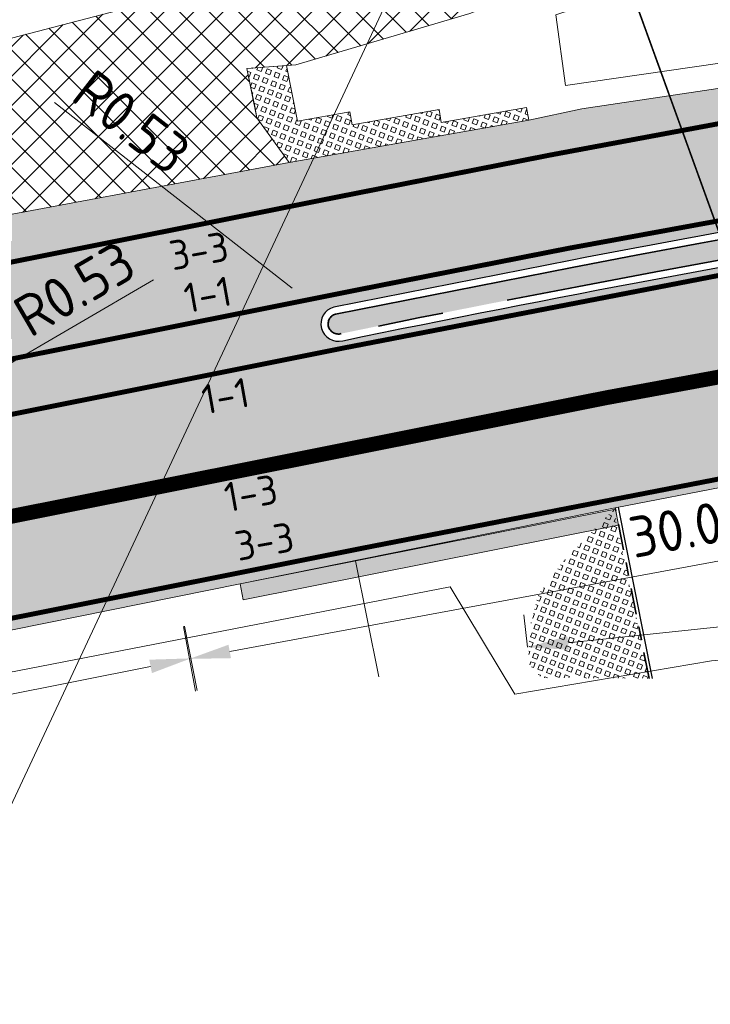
# Model space of a CAD drawing. Header units: metres. Extents: x 39929 to 50394, y 387420 to 399996.
# Tile 41 of 96: x 48276 to 48297, y 391474 to 391504. Entities that reach past the tile are written whole.
import ezdxf

# ---------------------------------------------------------------- set-up
doc = ezdxf.new("R2010")
doc.units = ezdxf.units.M
for name, pattern in [('DASHED', [0.75, 0.5, -0.25]), ('VH-OPSLUITBAND-SO', [10, 4, -2, 2, -2]), ('VH-RWSBAND-SO', [24, 10, -2, 2, -2, 2, -2, 2, -2]), ('VW-11_STREEP', [2, 1, -1]), ('VW-13_STREEP', [4, 1, -3]), ('VW-33_STREEP', [6, 3, -3])]:
    doc.linetypes.add(name, pattern=pattern)
for name, color, linetype, lineweight in [('B-WE-VH-GESLOTENVERHARDING_ASFALT-G', 10, 'Continuous', 18), ('Detail_Kader_BLAD2', 7, 'DASHED', 18), ('N-WE-VH-HALFVERHARDING_GRASBETONSTEEN-A', 132, 'Continuous', 18), ('N-WE-VH-KANTOPSLUITING_OPSLUITBAND_100X200-G', 150, 'VH-OPSLUITBAND-SO', 35), ('N-WE-VH-KANTOPSLUITING_TROTTOIRBAND_RWS_110 220-G', 210, 'VH-RWSBAND-SO', 35), ('N-WE-VH-KANTVERHARDING-SD', 7, 'Continuous', 25), ('N-WE-VH-VERHARDING_ASFALT_FREESVAK-A', 41, 'Continuous', 35), ('N-WE-VH-VERHARDING_ASFALT_ROOD-A', 13, 'Continuous', 18), ('N-WE-VH-VERHARDING_LIPLAS-A', 7, 'Continuous', 18), ('N-WE-VW-MARKERING_LANGS_STREEP_11_015-G', 7, 'VW-11_STREEP', 35), ('N-WE-VW-MARKERING_LANGS_STREEP_13_045-G', 7, 'VW-13_STREEP', 35), ('N-WE-VW-MARKERING_LANGS_STREEP_33_015-G', 7, 'VW-33_STREEP', 35), ('N-WE-VW-MARKERING_LANGS_STREEP_DOORGETROKKEN_015-G', 7, 'Continuous', 35), ('Topo', 7, 'Continuous', 18), ('X-XX-AL-500-T25', 7, 'Continuous', 25), ('X-XX-AL-GRENS_WERK-G', 7, 'ZZ-WERKGRENS-SO', 18), ('X-XX-AL-M', 7, 'Continuous', 18), ('X-XX-AL-TEKENBLAD_KADER_BLAD2-VIEWPORT-G', 1, 'Continuous', 18), ('X-XX-AL_500-M', 7, 'Continuous', 18)]:
    doc.layers.add(name, color=color, linetype=linetype, lineweight=lineweight)
doc.layers.add('B-WE-VW-MARKERING_PIJL-T', color=7, linetype='Continuous')
doc.layers.add('N-WE-VH-VERHARDING_ASFALT-A', color=251, linetype='Continuous', lineweight=18, transparency=0.25)
doc.layers.add('N-WE-VH-VERHARDING_ASFALT_FIETSPAD-A', color=151, linetype='Continuous', lineweight=18, transparency=0.25)
doc.layers.add('X-XX-AL-HULPLIJN-G', color=50, linetype='Continuous', lineweight=18, plot=False)
doc.styles.add('NLCS-ISO-ANNOTATIVE-T25', font='NLCS-ISO.ttf', dxfattribs={"height": 2.5})
doc.styles.add('NLCS-ISO-T25', font='NLCS-ISO.ttf', dxfattribs={"height": 2.5})
doc.linetypes.add('ZZ-WERKGRENS-SO', pattern='A,2,-3,[137,NLCS.SHX,S=0.05,R=0,X=-0.55,Y=-0.675],-3,2', length=10)
doc.dimstyles.new('NLCS-ANNOTATIVE-T25-PIJL_l2_h1', dxfattribs={"dimtxt": 2.5, "dimasz": 2.5, "dimexe": 2, "dimexo": 2, "dimgap": 0.7, "dimtad": 1, "dimzin": 0, "dimdsep": 46, "dimtxsty": 'NLCS-ISO-ANNOTATIVE-T25', "dimcen": 0, "dimdle": 2, "dimclrd": 256, "dimclre": 256, "dimclrt": 256, "dimadec": 1, "dimazin": 0, "dimtfac": 1, "dimtofl": 0, "dimtmove": 1, "dimatfit": 0, "dimfxl": 2, "dimfxlon": 1, "dimtfillclr": 256, "dimtolj": 1, "dimtzin": 0, "dimlwd": 18, "dimlwe": 18, "dimarcsym": 0})
picture_1 = doc.add_image_def('image1.tif', size_in_pixel=(8000, 10000))
pattern_1 = [(159, (0, 0), (-0.1003430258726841, -0.2614025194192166), [0.14, -0.14]), (249, (0, 0), (0.2614025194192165, -0.1003430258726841), [0.14, -0.14]), (159, (-0.05017103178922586, -0.1307000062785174), (-0.1003430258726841, -0.2614025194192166), [0.14, -0.14]), (249, (-0.1307000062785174, 0.05017103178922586), (0.2614025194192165, -0.1003430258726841), [0.14, -0.14])]

# ---------------------------------------------------------------- blocks, each defined once
blk = doc.blocks.new('vobul')
at = {"layer": 'B-WE-VW-MARKERING_PIJL-T'}
blk.add_hatch(color=256, dxfattribs=at).paths.add_polyline_path([(0, 0.07500000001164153), (4.599999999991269, 0.07500000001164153), (5.199999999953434, 0.6749999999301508), (3.999999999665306, 0.6749999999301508), (5.69999999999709, 0.9750000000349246), (7.499999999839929, 0.6749999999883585), (6.200000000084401, 0.6750000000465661), (5.449999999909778, -0.07500000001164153), (0, -0.07500000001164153)])
blk = doc.blocks.new('vobud')
at = {"layer": 'B-WE-VW-MARKERING_PIJL-T'}
blk.add_hatch(color=256, dxfattribs=at).paths.add_polyline_path([(5.44999999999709, -0.375), (7.5, 0), (5.44999999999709, 0.375), (5.44999999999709, 0.07500000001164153), (0, 0.07500000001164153), (0, -0.07500000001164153), (5.44999999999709, -0.07500000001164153)])
blk = doc.blocks.new('*D83')
at = {"layer": 'Defpoints', "color": 0, "transparency": 16777216}
for p in [(48280.40131538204, 391487.8133217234), (48281.12601466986, 391484.1779629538), (48250.99621654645, 391481.9514919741)]:
    blk.add_point(p, dxfattribs=at)
at = {"layer": 'X-XX-AL_500-M', "lineweight": 18, "transparency": 16777216}
for p, q in [((48280.93051397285, 391485.1586665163), (48281.32151536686, 391483.1972593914)), ((48252.94679528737, 391478.5605090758), (48279.90013521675, 391483.9335870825)), ((48251.52541513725, 391479.2968367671), (48251.91641653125, 391477.3354296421))]:
    blk.add_line(p, q, dxfattribs=at)
at = {"layer": 'X-XX-AL_500-M', "transparency": 16777216}
for points in [[(48279.85940590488, 391484.1379003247), (48279.94086452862, 391483.7292738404), (48281.12601466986, 391484.1779629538)], [(48252.90606597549, 391478.764822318), (48252.98752459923, 391478.3561958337), (48251.72091583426, 391478.3161332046)]]:
    blk.add_solid(points, dxfattribs=at)
at = {"layer": 'X-XX-AL_500-M', "transparency": 16777216, "insert": (48266.23285207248, 391482.2032340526), "char_height": 1.25, "attachment_point": 5, "rotation": 11.273974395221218, "style": 'NLCS-ISO-ANNOTATIVE-T25'}
blk.add_mtext('\\A1;30.00', dxfattribs=at)
blk = doc.blocks.new('*D81')
at = {"layer": 'Defpoints', "color": 0, "transparency": 16777216}
for p in [(48309.90871078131, 391493.2906073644), (48310.58791551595, 391489.6165243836), (48280.40615591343, 391487.8366546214)]:
    blk.add_point(p, dxfattribs=at)
at = {"layer": 'X-XX-AL_500-M', "lineweight": 18, "transparency": 16777216}
for p, q in [((48310.40613187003, 391490.5998629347), (48310.76969916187, 391488.6331858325)), ((48282.31453383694, 391484.3898011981), (48309.35874232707, 391489.3892948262)), ((48280.90357700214, 391485.1459101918), (48281.26714429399, 391483.1792330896))]:
    blk.add_line(p, q, dxfattribs=at)
at = {"layer": 'X-XX-AL_500-M', "transparency": 16777216}
for points in [[(48309.32087073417, 391489.5941570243), (48309.39661391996, 391489.1844326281), (48310.58791551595, 391489.6165243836)], [(48282.27666224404, 391484.5946633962), (48282.35240542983, 391484.184939), (48281.08536064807, 391484.1625716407)]]:
    blk.add_solid(points, dxfattribs=at)
at = {"layer": 'X-XX-AL_500-M', "transparency": 16777216, "insert": (48296.32324681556, 391488.1778946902), "char_height": 1.25, "attachment_point": 5, "rotation": 10.473669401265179, "style": 'NLCS-ISO-ANNOTATIVE-T25'}
blk.add_mtext('\\A1;30.00', dxfattribs=at)
blk = doc.blocks.new('*D85')
at = {"layer": 'Defpoints', "color": 0, "transparency": 16777216}
for p in [(48273.98465839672, 391492.2337100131), (48273.52676591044, 391491.9668121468)]:
    blk.add_point(p, dxfattribs=at)
at = {"layer": 'X-XX-AL-M', "lineweight": 18, "transparency": 16777216}
blk.add_line((48279.98909760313, 391495.733597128), (48275.06459350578, 391492.8631861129), dxfattribs=at)
at = {"layer": 'X-XX-AL-M', "transparency": 16777216}
blk.add_solid([(48274.9596808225, 391493.0431752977), (48275.16950618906, 391492.6831969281), (48273.98465839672, 391492.2337100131)], dxfattribs=at)
at = {"layer": 'X-XX-AL-M', "transparency": 16777216, "insert": (48277.57582175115, 391495.4554790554), "char_height": 1.25, "attachment_point": 5, "rotation": 30.237193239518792, "style": 'NLCS-ISO-ANNOTATIVE-T25'}
blk.add_mtext('\\A1;R0.53', dxfattribs=at)
blk = doc.blocks.new('*D86')
at = {"layer": 'Defpoints', "color": 0, "transparency": 16777216}
for p in [(48285.20869516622, 391494.7105248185), (48285.62650488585, 391494.3844342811)]:
    blk.add_point(p, dxfattribs=at)
at = {"layer": 'X-XX-AL-M', "lineweight": 18, "transparency": 16777216}
blk.add_line((48276.96699307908, 391501.1429770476), (48284.22329488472, 391495.479606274), dxfattribs=at)
at = {"layer": 'X-XX-AL-M', "transparency": 16777216}
blk.add_solid([(48284.3514751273, 391495.6438396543), (48284.09511464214, 391495.3153728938), (48285.20869516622, 391494.7105248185)], dxfattribs=at)
at = {"layer": 'X-XX-AL-M', "transparency": 16777216, "insert": (48279.32088911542, 391500.5426242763), "char_height": 1.25, "attachment_point": 5, "rotation": 322.0288098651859, "style": 'NLCS-ISO-ANNOTATIVE-T25'}
blk.add_mtext('\\A1;R0.53', dxfattribs=at)
blk = doc.blocks.new('*U457')
at = {"layer": 'N-WE-VH-VERHARDING_ASFALT_FREESVAK-A'}
h = blk.add_hatch(color=256, dxfattribs=at)
h.dxf.hatch_style = 1
h.paths.add_polyline_path([(0, 0), (2.291598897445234, 0.4553534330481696), (2.311088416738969, 0.3572710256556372), (0.01948951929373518, -0.09808240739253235)])
at = {"layer": 'B-WE-VH-GESLOTENVERHARDING_ASFALT-G', "ltscale": 0.5, "flags": 128}
blk.add_lwpolyline([(0, 0), (2.291598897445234, 0.4553534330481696), (2.311088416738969, 0.3572710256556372), (0.01948951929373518, -0.09808240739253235)], close=True, dxfattribs=at)
blk = doc.blocks.new('*D475')
at = {"layer": 'Defpoints', "color": 0, "transparency": 16777216}
for p in [(48324.16389323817, 391487.9988543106), (48324.20601500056, 391487.6024208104), (48291.43877437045, 391484.1208433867)]:
    blk.add_point(p, dxfattribs=at)
at = {"layer": 'X-XX-AL_500-M', "lineweight": 18, "transparency": 16777216}
for p, q in [((48324.16389323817, 391487.9988543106), (48324.0582361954, 391488.99325694)), ((48292.63965589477, 391484.6493481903), (48322.92088995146, 391487.8667830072)), ((48291.39665260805, 391484.5172768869), (48291.29099556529, 391485.5116795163))]:
    blk.add_line(p, q, dxfattribs=at)
at = {"layer": 'X-XX-AL_500-M', "transparency": 16777216}
for points in [[(48322.89887806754, 391488.0739502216), (48322.94290183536, 391487.6596157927), (48324.16389323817, 391487.9988543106)], [(48292.61764401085, 391484.8565154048), (48292.66166777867, 391484.4421809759), (48291.39665260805, 391484.5172768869)]]:
    blk.add_solid(points, dxfattribs=at)
at = {"layer": 'X-XX-AL_500-M', "transparency": 16777216, "insert": (48307.67725730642, 391487.2276081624), "char_height": 1.25, "attachment_point": 5, "rotation": 6.065022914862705, "style": 'NLCS-ISO-ANNOTATIVE-T25'}
blk.add_mtext('\\A1;33.00', dxfattribs=at)

msp = doc.modelspace()

# ---------------------------------------------------------------- hatches: boundary and pattern name
at = {"layer": 'N-WE-VH-HALFVERHARDING_GRASBETONSTEEN-A'}
h = msp.add_hatch(dxfattribs=at)
h.set_pattern_fill('AVH-GRASBETONSTEEN_02-SO', color=256, scale=0.2, angle=114, style=0, pattern_type=2)
h.set_pattern_definition(pattern_1)
h.paths.add_polyline_path([(48291.37356576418, 391500.9909275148), (48291.44300000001, 391500.597), (48284.13000000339, 391499.3080000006), (48283.14112853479, 391500.6754778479), (48282.84, 391502.182), (48284.04706979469, 391502.2653857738), (48284.38563771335, 391500.5715573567), (48285.97868876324, 391500.8523508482), (48286.04812299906, 391500.4584233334), (48288.70111945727, 391500.9260443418), (48288.77055369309, 391500.532116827)])
h = msp.add_hatch(dxfattribs=at)
h.set_pattern_fill('AVH-GRASBETONSTEEN_02-SO', color=256, scale=0.2, angle=114, style=0, pattern_type=2)
h.set_pattern_definition(pattern_1)
h.paths.add_polyline_path([(48292.61536889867, 391487.2627452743), (48292.454, 391487.089), (48291.73471043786, 391486.1312503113), (48291.455, 391485.043), (48291.437, 391484.02), (48291.827, 391483.585), (48295.11148207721, 391483.5689271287), (48294.02614972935, 391488.7178756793)])
at = {"layer": 'N-WE-VH-VERHARDING_ASFALT-A', "transparency": 33554508}
h = msp.add_hatch(color=256, dxfattribs=at)
h.dxf.hatch_style = 1
edge = h.paths.add_edge_path()
edge.add_line((48355.335, 391497.201), (48352.37349999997, 391496.94))
edge.add_line((48352.37349999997, 391496.94), (48347.71367273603, 391496.5293246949))
edge.add_line((48347.71367273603, 391496.5293246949), (48343.902, 391496.225))
edge.add_line((48343.902, 391496.225), (48340.8615, 391495.828))
edge.add_line((48340.8615, 391495.828), (48334.712, 391495.042))
edge.add_line((48334.712, 391495.042), (48331.603, 391494.653))
edge.add_line((48331.603, 391494.653), (48328.27049999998, 391494.1615))
edge.add_line((48328.27049999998, 391494.1615), (48324.938, 391493.67))
edge.add_line((48324.938, 391493.67), (48321.533, 391493.226))
edge.add_line((48321.533, 391493.226), (48313.871, 391492.178))
edge.add_line((48313.871, 391492.178), (48303.983, 391490.622))
edge.add_line((48303.983, 391490.622), (48297.6485, 391489.4645))
edge.add_line((48297.6485, 391489.4645), (48294.07799999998, 391488.77))
edge.add_line((48294.07799999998, 391488.77), (48282.628, 391486.453))
edge.add_line((48282.628, 391486.453), (48272.65744347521, 391484.4372709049))
edge.add_line((48272.65744347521, 391484.4372709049), (48267.572, 391483.492))
edge.add_line((48267.572, 391483.492), (48260.32806825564, 391481.9558419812))
edge.add_line((48260.32806825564, 391481.9558419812), (48251.5355, 391480.1065))
edge.add_line((48251.5355, 391480.1065), (48250.688, 391479.942))
edge.add_line((48250.688, 391479.942), (48240.337, 391477.858))
edge.add_line((48240.337, 391477.858), (48235.59923306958, 391476.9290159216))
edge.add_line((48235.59923306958, 391476.9290159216), (48231.0735, 391476.058))
edge.add_line((48231.0735, 391476.058), (48225.105, 391474.9))
edge.add_line((48225.105, 391474.9), (48220.294, 391473.932))
edge.add_line((48220.294, 391473.932), (48213.296, 391472.525))
edge.add_line((48213.296, 391472.525), (48206.05650000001, 391471.04))
edge.add_line((48206.05650000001, 391471.04), (48198.817, 391469.555))
edge.add_line((48198.817, 391469.555), (48190.6525, 391468.0405))
edge.add_line((48190.6525, 391468.0405), (48182.488, 391466.526))
edge.add_line((48182.488, 391466.526), (48172.21667431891, 391464.3937963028))
edge.add_line((48172.21667431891, 391464.3937963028), (48170.06070260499, 391475.1748681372))
edge.add_line((48170.06070260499, 391475.1748681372), (48184.39899999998, 391478.494))
edge.add_line((48184.39899999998, 391478.494), (48202.1875, 391482.373))
edge.add_line((48202.1875, 391482.373), (48218.0260855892, 391485.7812167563))
edge.add_line((48218.0260855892, 391485.7812167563), (48221.9, 391486.615))
edge.add_line((48221.9, 391486.615), (48233.808, 391489.2655))
edge.add_line((48233.808, 391489.2655), (48239.01, 391490.473))
edge.add_line((48239.01, 391490.473), (48244.68400000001, 391491.596))
edge.add_line((48244.68400000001, 391491.596), (48255.5935, 391493.6585))
edge.add_line((48255.5935, 391493.6585), (48266.503, 391495.721))
edge.add_line((48266.503, 391495.721), (48273.102, 391497.255))
edge.add_line((48273.102, 391497.255), (48284.13, 391499.308))
edge.add_line((48284.13, 391499.308), (48291.443, 391500.597))
edge.add_line((48291.443, 391500.597), (48293.062, 391500.949))
edge.add_line((48293.062, 391500.949), (48303.20155035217, 391502.4639691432))
edge.add_line((48303.20155035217, 391502.4639691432), (48316.186, 391504.404))
edge.add_line((48316.186, 391504.404), (48317.695, 391505.076))
edge.add_line((48317.695, 391505.076), (48319.486, 391506.068))
edge.add_line((48319.486, 391506.068), (48320.85611259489, 391507.3257063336))
edge.add_line((48320.85611259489, 391507.3257063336), (48322.14016554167, 391508.5525982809))
edge.add_line((48322.14016554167, 391508.5525982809), (48323.01514780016, 391509.5636557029))
edge.add_line((48323.01514780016, 391509.5636557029), (48323.66178132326, 391510.6251582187))
edge.add_line((48323.66178132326, 391510.6251582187), (48324.09308050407, 391511.6844973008))
edge.add_line((48324.09308050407, 391511.6844973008), (48324.48512626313, 391512.7060446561))
edge.add_line((48324.48512626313, 391512.7060446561), (48324.9598859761, 391514.1105848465))
edge.add_line((48324.9598859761, 391514.1105848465), (48325.27242609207, 391515.1465080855))
edge.add_line((48325.27242609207, 391515.1465080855), (48325.42809689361, 391515.8670137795))
edge.add_line((48325.42809689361, 391515.8670137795), (48325.6850801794, 391517.0564334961))
edge.add_line((48325.6850801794, 391517.0564334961), (48325.95339427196, 391518.9991055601))
edge.add_line((48325.95339427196, 391518.9991055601), (48325.90737596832, 391519.8534583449))
edge.add_line((48325.90737596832, 391519.8534583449), (48325.86135766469, 391520.7078111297))
edge.add_line((48325.86135766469, 391520.7078111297), (48325.55183269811, 391523.3999861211))
edge.add_line((48325.55183269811, 391523.3999861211), (48325.25797159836, 391524.8869452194))
edge.add_line((48325.25797159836, 391524.8869452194), (48324.70080008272, 391526.5612064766))
edge.add_line((48324.70080008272, 391526.5612064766), (48324.19010342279, 391528.1980153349))
edge.add_line((48324.19010342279, 391528.1980153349), (48322.81270199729, 391531.3234145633))
edge.add_line((48322.81270199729, 391531.3234145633), (48321.41979028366, 391533.3525431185))
edge.add_line((48321.41979028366, 391533.3525431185), (48320.03058056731, 391535.0360862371))
edge.add_line((48320.03058056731, 391535.0360862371), (48317.3747972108, 391537.7394404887))
edge.add_line((48317.3747972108, 391537.7394404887), (48316.60520116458, 391538.4044141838))
edge.add_line((48316.60520116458, 391538.4044141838), (48315.76659689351, 391539.1259870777))
edge.add_line((48315.76659689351, 391539.1259870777), (48314.84455672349, 391539.9117828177))
edge.add_line((48314.84455672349, 391539.9117828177), (48313.543, 391540.955))
edge.add_line((48313.543, 391540.955), (48310.9835, 391542.7195))
edge.add_line((48310.9835, 391542.7195), (48304.85918538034, 391546.5343283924))
edge.add_line((48304.85918538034, 391546.5343283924), (48297.93204166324, 391550.9809822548))
edge.add_line((48297.93204166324, 391550.9809822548), (48295.78596299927, 391552.3310303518))
edge.add_line((48295.78596299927, 391552.3310303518), (48291.53281312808, 391555.0872026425))
edge.add_line((48291.53281312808, 391555.0872026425), (48288.79717801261, 391556.9913014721))
edge.add_line((48288.79717801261, 391556.9913014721), (48287.00090275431, 391558.400910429))
edge.add_line((48287.00090275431, 391558.400910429), (48283.7215, 391561.454))
edge.add_line((48283.7215, 391561.454), (48281.58199999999, 391563.294))
edge.add_line((48281.58199999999, 391563.294), (48279.72100000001, 391564.794))
edge.add_line((48279.72100000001, 391564.794), (48277.86, 391566.294))
edge.add_line((48277.86, 391566.294), (48276.42450000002, 391567.6335))
edge.add_line((48276.42450000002, 391567.6335), (48274.989, 391568.973))
edge.add_line((48274.989, 391568.973), (48273.4005, 391570.338))
edge.add_line((48273.4005, 391570.338), (48271.812, 391571.703))
edge.add_line((48271.812, 391571.703), (48270.678, 391572.823))
edge.add_line((48270.678, 391572.823), (48269.544, 391573.943))
edge.add_line((48269.544, 391573.943), (48268.5355, 391574.8395))
edge.add_line((48268.5355, 391574.8395), (48267.72796899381, 391575.5573498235))
edge.add_line((48267.72796899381, 391575.5573498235), (48266.5775, 391576.471))
edge.add_line((48266.5775, 391576.471), (48265.62799999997, 391577.206))
edge.add_line((48265.62799999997, 391577.206), (48268.83726936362, 391582.1750129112))
edge.add_line((48268.83726936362, 391582.1750129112), (48276.863, 391576.9475))
edge.add_line((48276.863, 391576.9475), (48284.017, 391572.283))
edge.add_line((48284.017, 391572.283), (48288.928, 391568.926))
edge.add_line((48288.928, 391568.926), (48291.372, 391567.377))
edge.add_line((48291.372, 391567.377), (48292.041, 391567.119))
edge.add_line((48292.041, 391567.119), (48293.01, 391566.977))
edge.add_line((48293.01, 391566.977), (48294.043, 391567.186))
edge.add_line((48294.043, 391567.186), (48294.948, 391567.714))
edge.add_line((48294.948, 391567.714), (48296.84, 391569.734))
edge.add_line((48296.84, 391569.734), (48297.28261321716, 391570.420856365))
edge.add_line((48297.28261321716, 391570.420856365), (48304.66700000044, 391567.1369999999))
edge.add_line((48304.66700000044, 391567.1369999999), (48305.039, 391561.733))
edge.add_line((48305.039, 391561.733), (48305.429, 391560.319))
edge.add_line((48305.429, 391560.319), (48306.378, 391558.427))
edge.add_line((48306.378, 391558.427), (48307.228, 391557.272))
edge.add_line((48307.228, 391557.272), (48307.955, 391556.497))
edge.add_line((48307.955, 391556.497), (48312.705, 391553.353))
edge.add_line((48312.705, 391553.353), (48318.291, 391549.909))
edge.add_line((48318.291, 391549.909), (48323.877, 391546.465))
edge.add_line((48323.877, 391546.465), (48326.6085, 391544.4425))
edge.add_line((48326.6085, 391544.4425), (48329.34, 391542.42))
edge.add_line((48329.34, 391542.42), (48332.104, 391540.583))
edge.add_line((48332.104, 391540.583), (48334.271, 391538.681))
edge.add_line((48334.271, 391538.681), (48336.118, 391536.83))
edge.add_line((48336.118, 391536.83), (48337.362, 391535.402))
edge.add_line((48337.362, 391535.402), (48338.809, 391533.374))
edge.add_line((48338.809, 391533.374), (48339.644, 391532.046))
edge.add_line((48339.644, 391532.046), (48341.2765, 391529.277))
edge.add_line((48341.2765, 391529.277), (48342.5095, 391527.065))
edge.add_line((48342.5095, 391527.065), (48343.03531327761, 391526.0495294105))
edge.add_line((48343.03531327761, 391526.0495294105), (48344.15842441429, 391523.0093602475))
edge.add_line((48344.15842441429, 391523.0093602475), (48344.593, 391521.833))
edge.add_arc((48359.4238540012, 391527.9037671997), 16.02524398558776, 202.2609354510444, 271.3196994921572)
edge.add_line((48359.79293243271, 391511.8827739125), (48361.44417513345, 391511.9216242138))
edge.add_line((48361.44417513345, 391511.9216242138), (48365.4730376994, 391511.9891362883))
edge.add_line((48365.4730376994, 391511.9891362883), (48366.798, 391512.002))
edge.add_line((48366.798, 391512.002), (48373.5935, 391512.2085))
edge.add_line((48373.5935, 391512.2085), (48378.82249999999, 391512.3305))
edge.add_line((48378.82249999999, 391512.3305), (48383.8895, 391512.3945))
edge.add_line((48383.8895, 391512.3945), (48388.8495, 391512.4525))
edge.add_line((48388.8495, 391512.4525), (48396.741, 391512.337))
edge.add_line((48396.741, 391512.337), (48401.887, 391512.109))
edge.add_line((48401.887, 391512.109), (48407.428, 391511.767))
edge.add_line((48407.428, 391511.767), (48411.29593292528, 391511.4674538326))
edge.add_line((48411.29593292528, 391511.4674538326), (48415.278, 391511.121))
edge.add_line((48415.278, 391511.121), (48417.51426018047, 391510.9535351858))
edge.add_line((48417.51426018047, 391510.9535351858), (48422.94400000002, 391510.2565))
edge.add_line((48422.94400000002, 391510.2565), (48429.2875, 391509.457))
edge.add_line((48429.2875, 391509.457), (48435.264, 391508.649))
edge.add_line((48435.264, 391508.649), (48438.466, 391508.272))
edge.add_line((48438.466, 391508.272), (48447.40963848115, 391506.6113817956))
edge.add_line((48447.40963848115, 391506.6113817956), (48458.85678960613, 391504.4859216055))
edge.add_line((48458.85678960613, 391504.4859216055), (48464.15488453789, 391503.5021930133))
edge.add_line((48464.15488453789, 391503.5021930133), (48466.83898296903, 391502.9908507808))
edge.add_arc((48489.97783568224, 391625.8195894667), 124.9892217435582, 259.3314757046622, 268.7832072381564)
edge.add_line((48487.32363410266, 391500.8585524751), (48487.20719160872, 391493.0660513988))
edge.add_line((48487.20719160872, 391493.0660513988), (48483.116, 391493.168))
edge.add_line((48483.116, 391493.168), (48479.2045, 391493.2215))
edge.add_line((48479.2045, 391493.2215), (48475.293, 391493.275))
edge.add_line((48475.293, 391493.275), (48470.698, 391493.562))
edge.add_line((48470.698, 391493.562), (48466.103, 391493.849))
edge.add_line((48466.103, 391493.849), (48458.914, 391494.327))
edge.add_line((48458.914, 391494.327), (48452.181, 391494.735))
edge.add_line((48452.181, 391494.735), (48449.1605, 391495.033))
edge.add_line((48449.1605, 391495.033), (48446.14, 391495.331))
edge.add_line((48446.14, 391495.331), (48438.1875, 391495.86))
edge.add_line((48438.1875, 391495.86), (48433.1675, 391496.3225))
edge.add_line((48433.1675, 391496.3225), (48430.635, 391496.596))
edge.add_line((48430.635, 391496.596), (48427.9265, 391496.812))
edge.add_line((48427.9265, 391496.812), (48422.6685, 391497.1875))
edge.add_line((48422.6685, 391497.1875), (48420.119, 391497.347))
edge.add_line((48420.119, 391497.347), (48417.21397463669, 391497.5287421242))
edge.add_line((48417.21397463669, 391497.5287421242), (48415.98828957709, 391497.6054225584))
edge.add_line((48415.98828957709, 391497.6054225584), (48409.201, 391497.829))
edge.add_line((48409.201, 391497.829), (48402.953, 391497.954))
edge.add_line((48402.953, 391497.954), (48396.568, 391498.158))
edge.add_line((48396.568, 391498.158), (48392.8705, 391498.2075))
edge.add_line((48392.8705, 391498.2075), (48385.9785, 391498.237))
edge.add_line((48385.9785, 391498.237), (48382.784, 391498.217))
edge.add_line((48382.784, 391498.217), (48379.1305, 391498.1435))
edge.add_line((48379.1305, 391498.1435), (48376.39875828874, 391498.0885436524))
edge.add_line((48376.39875828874, 391498.0885436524), (48370.73646521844, 391497.8570510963))
edge.add_line((48370.73646521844, 391497.8570510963), (48355.335, 391497.201))
edge = h.paths.add_edge_path(flags=16)
edge.add_line((48236.66457540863, 391485.0917179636), (48224.75, 391482.532))
edge.add_line((48224.75, 391482.532), (48218.773, 391481.174))
edge.add_line((48218.773, 391481.174), (48205.77, 391478.22))
edge.add_line((48205.77, 391478.22), (48184.523, 391473.642))
edge.add_line((48184.523, 391473.642), (48173.385, 391471.148))
edge.add_line((48173.385, 391471.148), (48171.46757728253, 391470.6011342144))
edge.add_arc((48171.61294126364, 391470.0914585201), 0.5300000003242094, 105.9186147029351, 192.4535609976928)
edge.add_line((48171.09541157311, 391469.9771649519), (48171.18064791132, 391469.5912085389))
edge.add_arc((48171.69817760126, 391469.7055021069), 0.529999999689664, 192.4535609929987, 278.9885074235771)
edge.add_line((48171.7809828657, 391469.1820106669), (48177.477, 391470.083))
edge.add_line((48177.477, 391470.083), (48188.055, 391472.006))
edge.add_line((48188.055, 391472.006), (48201.43, 391474.736))
edge.add_line((48201.43, 391474.736), (48205.617, 391475.594))
edge.add_line((48205.617, 391475.594), (48208.135, 391476.268))
edge.add_line((48208.135, 391476.268), (48210.989, 391476.952))
edge.add_line((48210.989, 391476.952), (48219.22, 391479.046))
edge.add_line((48219.22, 391479.046), (48222.902, 391479.982))
edge.add_line((48222.902, 391479.982), (48237.0134174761, 391483.6629575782))
edge.add_arc((48236.87964345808, 391484.1757972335), 0.5299999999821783, 284.61980285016, 374.6198028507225)
edge.add_line((48237.39248311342, 391484.3095712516), (48237.28873210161, 391484.7073139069))
edge.add_arc((48236.77589244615, 391484.5735398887), 0.5300000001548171, 14.61980286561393, 102.1242360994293)
edge = h.paths.add_edge_path(flags=16)
edge.add_line((48246.99819414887, 391487.2121259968), (48273.39807353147, 391492.4809505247))
edge.add_arc((48273.52676591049, 391491.9668121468), 0.529999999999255, -75.94720848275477, 104.05279151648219, ccw=False)
edge.add_line((48273.65545828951, 391491.452673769), (48247.15837602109, 391486.1640253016))
edge.add_arc((48247.07515141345, 391486.6874502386), 0.5299999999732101, 99.0344071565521, 279.0344071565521, ccw=False)
edge.add_line((48246.99192680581, 391487.2108751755), (48246.99819414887, 391487.2121259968))
edge = h.paths.add_edge_path(flags=16)
edge.add_arc((48397.52287905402, 390950.7892212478), 554.4632930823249, 97.58371750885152, 101.6283902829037, ccw=False)
edge.add_arc((48324.30924758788, 391500.9312705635), 0.5300000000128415, 274.1663366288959, 454.1663366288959)
edge.add_arc((48397.11993288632, 390954.6482154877), 551.6429915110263, 97.58856610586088, 100.9093712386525)
edge.add_line((48292.71816006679, 391496.3217886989), (48285.48957060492, 391494.8964391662))
edge.add_arc((48285.62650488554, 391494.3844342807), 0.5300000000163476, 104.9731620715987, 284.9731620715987)
edge = h.paths.add_edge_path(flags=16)
edge.add_arc((48388.55392021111, 391213.2533935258), 292.140599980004, 84.23879926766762, 90.3567395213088)
edge.add_line((48386.73498301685, 391505.3883308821), (48367.20292338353, 391504.9680293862))
edge.add_line((48367.20292338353, 391504.9680293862), (48356.15578598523, 391504.3949716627))
edge.add_arc((48356.15578598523, 391502.8949716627), 1.5, 90, 270)
edge.add_line((48356.15578598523, 391501.3949716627), (48358.27318257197, 391501.4693730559))
edge.add_arc((48388.58196568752, 390985.6103713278), 516.7486158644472, 84.92247323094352, 93.36249101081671, ccw=False)
edge.add_arc((48434.36315319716, 391500.8590969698), 0.5300000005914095, 264.9048779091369, 353.8260222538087)
edge.add_line((48434.89007915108, 391500.8020966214), (48434.93439030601, 391501.2117211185))
edge.add_arc((48434.40746434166, 391501.2687213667), 0.5300000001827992, 353.8260331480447, 442.7065772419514)
edge.add_line((48434.47474823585, 391501.7944331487), (48417.87974319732, 391503.9183660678))
edge = h.paths.add_edge_path(flags=16)
edge.add_line((48332.83246120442, 391532.5587252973), (48333.94699999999, 391529.807))
edge.add_arc((48299.80983959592, 391518.8346681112), 35.85718599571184, 1.0504018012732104, 17.818391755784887, ccw=False)
edge.add_arc((48355.48246302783, 391519.2894520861), 19.82249788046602, 179.4145368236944, 195.5873647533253)
edge.add_line((48336.389, 391513.963), (48336.90249177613, 391512.5060947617))
edge.add_arc((48337.39925156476, 391512.6774794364), 0.5254930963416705, 199.0346969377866, 275.155935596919)
edge.add_line((48337.44647586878, 391512.1541125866), (48337.76922200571, 391512.1810749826))
edge.add_arc((48337.72509920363, 391512.7092351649), 0.5299999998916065, 274.7754333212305, 349.7874983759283)
edge.add_arc((48311.43643364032, 391517.4452346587), 27.2418630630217, 349.7874983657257, 394.9768605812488)
edge.add_arc((48333.32369673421, 391532.7576917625), 0.5300000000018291, 34.97686058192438, 202.0495582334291)
at = {"layer": 'N-WE-VH-VERHARDING_ASFALT_FIETSPAD-A', "transparency": 33554508}
h = msp.add_hatch(dxfattribs=at)
h.set_pattern_fill('ANSI37', color=256, scale=0.2)
h.set_pattern_definition([(45, (0, 0), (-0.4490128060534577, 0.4490128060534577), []), (135, (0, 0), (-0.4490128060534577, -0.4490128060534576), [])])
h.paths.add_polyline_path([(48313.873, 391516.135), (48314.929, 391513.288), (48303.184, 391508.922), (48299.316, 391507.5305), (48295.448, 391506.139), (48292.547, 391504.998), (48289.646, 391503.857), (48284.331, 391502.285), (48282.84, 391502.182), (48283.076, 391501.013), (48283.14112853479, 391500.6754778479), (48284.13000000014, 391499.308), (48273.102, 391497.255), (48274.226, 391497.74), (48274.692, 391498.144), (48275.027, 391498.994), (48275.21, 391499.832), (48269.564, 391498.571), (48256.90149999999, 391495.8975), (48244.239, 391493.224), (48244.68399999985, 391491.596), (48239.01, 391490.473), (48238.71634317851, 391491.8237268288), (48230.1415, 391489.9595), (48221.57, 391488.096), (48183.984, 391480.108), (48176.63387863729, 391478.4606333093), (48168.791, 391476.695), (48167.242, 391476.34), (48166.68866158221, 391478.6967229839), (48175.91250000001, 391480.801), (48181.615, 391482.079), (48189.56299999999, 391483.947), (48197.511, 391485.815), (48205.4965, 391487.505), (48216.928, 391489.963), (48220.954, 391490.861), (48229.768, 391492.8255), (48238.582, 391494.79), (48243.228, 391495.671), (48253.1685, 391497.812), (48263.109, 391499.953), (48274.667, 391502.852), (48282.697, 391504.942), (48285.306, 391505.599), (48295.541, 391508.827)])
at = {"layer": 'N-WE-VH-VERHARDING_ASFALT_ROOD-A'}
h = msp.add_hatch(color=256, dxfattribs=at)
h.dxf.hatch_style = 1
h.paths.add_polyline_path([(48324.32555696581, 391500.6216572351, 1.072431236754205), (48324.24342339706, 391501.2346779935, 0.01445250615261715), (48292.76025867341, 391496.1058536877), (48285.54028681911, 391494.6822033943, 0.9987263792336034), (48285.71196382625, 391494.0864464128, -0.01765643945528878)])
at = {"layer": 'X-XX-AL-TEKENBLAD_KADER_BLAD2-VIEWPORT-G'}
h = msp.add_hatch(dxfattribs=at)
h.set_pattern_fill('ANSI31', color=256, scale=10)
h.set_pattern_definition([(64.91989904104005, (46679.75243545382, 390991.0032076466), (-28.75648523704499, 13.45834524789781), [])])
h.paths.add_polyline_path([(48130.19260202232, 391332.173), (48562.922, 391332.173), (48562.922, 391726.6970683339), (48130.19260202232, 391726.697068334)])

# ---------------------------------------------------------------- linework, layer by layer
at = {"layer": 'B-WE-VH-GESLOTENVERHARDING_ASFALT-G', "flags": 128}
for points in [[(48229.768, 391492.8255), (48238.582, 391494.79), (48243.228, 391495.671), (48253.1685, 391497.812), (48263.109, 391499.953), (48274.667, 391502.852), (48282.697, 391504.942), (48285.306, 391505.599), (48295.541, 391508.827), (48313.873, 391516.135)], [(48313.873, 391516.135), (48314.929, 391513.288), (48303.184, 391508.922), (48299.316, 391507.5305), (48295.448, 391506.139), (48292.547, 391504.998), (48289.646, 391503.857), (48284.331, 391502.285), (48282.84, 391502.182), (48283.076, 391501.013), (48283.14112853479, 391500.6754778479), (48284.13000000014, 391499.308), (48273.102, 391497.255)], [(48273.102, 391497.255), (48284.13, 391499.308), (48291.443, 391500.597), (48293.062, 391500.949), (48303.20155035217, 391502.4639691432), (48316.186, 391504.404)], [(48343.902, 391496.225), (48340.8615, 391495.828), (48334.712, 391495.042), (48331.603, 391494.653), (48328.27049999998, 391494.1615), (48324.938, 391493.67), (48321.533, 391493.226), (48313.871, 391492.178), (48303.983, 391490.622), (48297.6485, 391489.4645), (48294.07799999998, 391488.77), (48282.628, 391486.453), (48272.65744347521, 391484.4372709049), (48267.572, 391483.492), (48260.32806825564, 391481.9558419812), (48251.5355, 391480.1065), (48250.688, 391479.942), (48240.337, 391477.858), (48235.59923306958, 391476.9290159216)]]:
    msp.add_lwpolyline(points, dxfattribs=at)
at = {"layer": 'Detail_Kader_BLAD2', "ltscale": 5, "const_width": 0.05}
msp.add_lwpolyline([(48281.30987446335, 391541.1540691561), (48358.54282485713, 391569.1423489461), (48387.12097460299, 391490.281667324), (48309.88802420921, 391462.293387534)], close=True, dxfattribs=at)
at = {"layer": 'N-WE-VH-HALFVERHARDING_GRASBETONSTEEN-A'}
msp.add_lwpolyline([(48291.37356576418, 391500.9909275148), (48291.44300000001, 391500.597), (48284.13000000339, 391499.3080000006), (48283.14112853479, 391500.6754778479), (48282.84, 391502.182), (48284.04706979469, 391502.2653857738), (48284.38563771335, 391500.5715573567), (48285.97868876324, 391500.8523508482), (48286.04812299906, 391500.4584233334), (48288.70111945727, 391500.9260443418), (48288.77055369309, 391500.532116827)], close=True, dxfattribs=at)
at = {"layer": 'N-WE-VH-KANTOPSLUITING_OPSLUITBAND_100X200-G', "ltscale": 0.2, "flags": 128}
msp.add_lwpolyline([(48295.11148207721, 391483.5689271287), (48294.07800000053, 391488.7700000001)], dxfattribs=at)
at = {"layer": 'N-WE-VH-KANTOPSLUITING_TROTTOIRBAND_RWS_110 220-G'}
msp.add_lwpolyline([(48285.71196382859, 391494.0864464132, -0.01765643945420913), (48324.32555696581, 391500.6216572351, 1.072431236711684), (48324.24342339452, 391501.2346779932, 0.01445250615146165), (48292.7602586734, 391496.1058536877), (48285.54028681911, 391494.6822033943, 0.9987266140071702)], format="xyb", close=True, dxfattribs=at)
at = {"layer": 'N-WE-VH-KANTVERHARDING-SD', "flags": 128}
msp.add_lwpolyline([(48285.76343916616, 391493.8724293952, -0.01765004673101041), (48324.3477532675, 391500.4026711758, 1), (48324.27074190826, 391501.4598699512, 0.01449075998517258), (48292.71816006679, 391496.3217886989), (48285.48957060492, 391494.8964391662, 1)], format="xyb", close=True, dxfattribs=at)
msp.add_lwpolyline([(48295.21351412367, 391483.5685398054), (48294.17608240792, 391488.7894895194)], dxfattribs=at)
at = {"layer": 'N-WE-VW-MARKERING_LANGS_STREEP_11_015-G', "const_width": 0.15, "flags": 128}
for points in [[(48273.92740913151, 391492.9689894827), (48284.76396982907, 391495.1317242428)], [(48273.69949819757, 391491.23202589), (48285.80879090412, 391493.6520474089)]]:
    msp.add_lwpolyline(points, dxfattribs=at)
at = {"layer": 'N-WE-VW-MARKERING_LANGS_STREEP_13_045-G', "const_width": 0.45, "flags": 128}
msp.add_lwpolyline([(48202.72531244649, 391473.9322481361), (48247.29578120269, 391482.8518534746), (48285.95146452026, 391490.5672810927, -0.0109359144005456), (48309.66158215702, 391494.9297609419, -0.0109359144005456)], format="xyb", dxfattribs=at)
at = {"layer": 'N-WE-VW-MARKERING_LANGS_STREEP_33_015-G', "const_width": 0.15, "flags": 128}
for points in [[(48170.33156962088, 391473.8203806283), (48183.82027338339, 391476.8407457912), (48205.06230706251, 391481.4176757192), (48218.04739873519, 391484.3676073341), (48224.04322374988, 391485.7298844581), (48239.80371115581, 391489.1158551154), (48285.81110937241, 391498.2979011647), (48292.09145403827, 391499.5362736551, -0.009588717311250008), (48313.06203981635, 391503.1627986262)], [(48172.14312170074, 391464.7616007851), (48198.79643420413, 391470.0354162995), (48246.20576341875, 391479.5241338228), (48247.8927666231, 391479.8608488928), (48286.55866862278, 391487.5783160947, -0.01705192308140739), (48325.04959257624, 391494.14521025, -0.01705192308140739)]]:
    msp.add_lwpolyline(points, format="xyb", dxfattribs=at)
at = {"layer": 'N-WE-VW-MARKERING_LANGS_STREEP_DOORGETROKKEN_015-G', "const_width": 0.15, "flags": 128}
for points in [[(48284.76396982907, 391495.1317242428), (48286.37541393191, 391495.4533323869), (48292.64640086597, 391496.6898596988, -0.01411569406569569), (48323.39975534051, 391501.7215180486, -0.0004874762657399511), (48324.17283187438, 391501.8249257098, -0.0004874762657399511)], [(48285.80879090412, 391493.6520474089, -0.01782379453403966), (48324.7591666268, 391500.2303260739, -0.01765004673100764)]]:
    msp.add_lwpolyline(points, format="xyb", dxfattribs=at)
at = {"layer": 'X-XX-AL-GRENS_WERK-G', "ltscale": 0.5, "flags": 128}
msp.add_lwpolyline([(48166.22218749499, 391461.7034843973), (48162.52432234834, 391478.9173441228), (48181.78280361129, 391482.9102484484), (48260.98363629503, 391500.6710957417), (48285.74453626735, 391506.7048219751), (48297.56194563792, 391511.0316176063), (48315.19651384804, 391517.8074947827), (48316.88273740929, 391512.72023568), (48299.39924824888, 391506.1541277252), (48292.26976045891, 391503.8175374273), (48292.5655959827, 391501.6584123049), (48315.96566937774, 391505.0597729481), (48321.02435058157, 391508.90479653), (48323.5578624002, 391519.1384628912), (48322.50445396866, 391529.5574219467), (48312.88801628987, 391539.6775754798), (48301.67209321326, 391546.094225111), (48287.96354991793, 391555.3872877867), (48262.64406458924, 391577.0806287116), (48267.76191079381, 391584.2974354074), (48289.26868312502, 391570.0117027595), (48293.82445130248, 391569.7750894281), (48296.69399591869, 391572.5849132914), (48306.45635780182, 391568.5328539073), (48307.25509583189, 391560.3400025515), (48309.86940196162, 391556.605572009), (48330.48868876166, 391544.0648928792), (48336.39218600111, 391538.608601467), (48345.636, 391528.807), (48347.976, 391522.1024854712), (48348.38840538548, 391519.5497899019), (48356.56772477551, 391514.1145513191), (48394.46731566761, 391514.4477110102), (48411.14839528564, 391513.8073800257), (48448.16871683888, 391507.8689272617), (48475.41456788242, 391503.0478659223), (48488.44347111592, 391501.893444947), (48497.0182892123, 391502.0122117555), (48497.17042444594, 391491.4231583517), (48483.65104293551, 391491.2752707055), (48439.11929111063, 391493.99440165), (48417.56845011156, 391496.3619706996), (48395.16144189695, 391497.1907903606), (48380.81672756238, 391496.6607773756), (48372.39612984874, 391495.4397551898), (48356.2996202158, 391494.6472218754), (48335.1143524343, 391492.5043033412), (48329.19662150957, 391491.3960503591), (48328.97236469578, 391490.1167398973), (48328.41726149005, 391487.0094040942), (48323.74316331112, 391486.6544806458), (48305.1811016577, 391484.8226608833), (48297.01331228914, 391484.1000270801), (48291.01396648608, 391483.0883311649), (48289.03746200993, 391486.3583050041), (48256.07007976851, 391479.9672256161), (48251.60305909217, 391476.7433301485), (48239.97697864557, 391474.2884297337), (48236.42702600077, 391476.0630538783), (48204.15363322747, 391469.4283895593), (48166.22218749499, 391461.7034843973)], dxfattribs=at)
at = {"layer": 'X-XX-AL-HULPLIJN-G', "flags": 128}
msp.add_lwpolyline([(48286.861, 391483.611), (48286.15694240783, 391487.1542204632)], dxfattribs=at)

# ---------------------------------------------------------------- block references
at = {"layer": 'B-WE-VW-MARKERING_PIJL-T', "transparency": 33554687}
for name, p, rotation in [('vobul', (48279.82436752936, 391490.7628532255), 10.95258343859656), ('vobud', (48280.41057242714, 391487.8357291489), 11.35929928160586)]:
    msp.add_blockref(name, p, dxfattribs=dict(at, rotation=rotation))
at = {"layer": 'N-WE-VH-VERHARDING_LIPLAS-A', "xscale": 5, "yscale": 5, "zscale": 5}
msp.add_blockref('*U457', (48282.628, 391486.453), dxfattribs=at)

# ---------------------------------------------------------------- texts
at = {"layer": 'X-XX-AL-500-T25', "char_height": 0.8999999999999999, "width": 237.5, "attachment_point": 4, "rotation": 10.138506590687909, "style": 'NLCS-ISO-T25'}
for s, insert in [('3-3', (48280.49203539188, 391496.4538445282)), ('1-1', (48280.93333050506, 391495.1533719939)), ('1-1', (48281.47397714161, 391492.0593482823)), ('1-3', (48282.16379358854, 391489.0767225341)), ('3-3', (48282.49343377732, 391487.5891381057))]:
    msp.add_mtext(s, dxfattribs=dict(at, insert=insert))

# ---------------------------------------------------------------- dimensions: what is measured, and where the dimension line sits
at = {"layer": 'X-XX-AL-M'}
dim = msp.add_radius_dim(center=(48285.62650488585, 391494.3844342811), mpoint=(48285.20869516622, 391494.7105248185), dimstyle='NLCS-ANNOTATIVE-T25-PIJL_l2_h1', dxfattribs=at)
dim.commit()
dim.dimension.update_dxf_attribs({"geometry": '*D86', "text_midpoint": (48278.72100558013, 391499.7740120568), "dimtype": 164})
dim = msp.add_radius_dim(center=(48273.52676591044, 391491.9668121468), mpoint=(48273.98465839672, 391492.2337100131), dimstyle='NLCS-ANNOTATIVE-T25-PIJL_l2_h1', dxfattribs=at)
dim.commit()
dim.dimension.update_dxf_attribs({"geometry": '*D85', "text_midpoint": (48277.57582175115, 391495.4554790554)})
at = {"layer": 'X-XX-AL_500-M'}
dim = msp.add_linear_dim(base=(48310.58791551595, 391489.6165243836), p1=(48280.40615591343, 391487.8366546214), p2=(48309.90871078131, 391493.2906073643), angle=10.473669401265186, dimstyle='NLCS-ANNOTATIVE-T25-PIJL_l2_h1', override={"dimrnd": 0.5, "dimtmove": 2}, dxfattribs=at)
dim.commit()
dim.dimension.update_dxf_attribs({"geometry": '*D81', "text_midpoint": (48296.32324681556, 391488.1778946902), "dimtype": 161})
for p1, p2, distance, override, picture, middle in [((48291.43877437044, 391484.1208433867), (48324.20601500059, 391487.6024208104), 0.3986649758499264, {"dimrnd": 0.1}, '*D475', (48307.67725730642, 391487.2276081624)), ((48250.99621654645, 391481.9514919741), (48280.40131538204, 391487.8133217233), -3.706888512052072, {"dimrnd": 0.5}, '*D83', (48266.23285207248, 391482.2032340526))]:
    dim = msp.add_aligned_dim(p1=p1, p2=p2, distance=distance, dimstyle='NLCS-ANNOTATIVE-T25-PIJL_l2_h1', override=override, dxfattribs=at)
    dim.commit()
    dim.dimension.update_dxf_attribs({"geometry": picture, "text_midpoint": middle})

# ---------------------------------------------------------------- pictures from other files: only their frames are drawn
at = {"layer": 'Topo'}
image = msp.add_image(picture_1, insert=(40047.86251047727, 387419.719072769), size_in_units=(9985.02425296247, 12481.280316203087), rotation=0.547019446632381, dxfattribs=dict(at, brightness=90, contrast=40))
image.dxf.flags = 7

doc.saveas('drawing.dxf')
